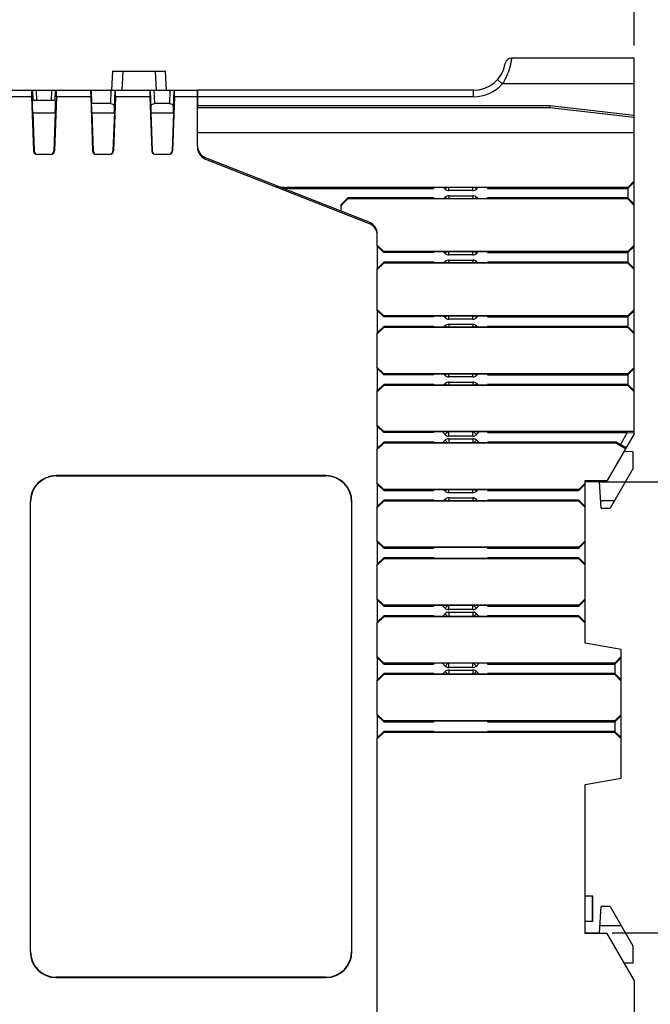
# Model space of a CAD drawing. Header units: millimetres. Extents: x 0 to 421, y 0 to 299.
# Tile 12 of 14: x 242 to 291, y 116 to 193. Entities that reach past the tile are written whole.
import ezdxf

# ---------------------------------------------------------------- set-up
doc = ezdxf.new("R2010")
doc.units = ezdxf.units.MM
doc.header["$LTSCALE"] = 65.395
doc.header["$PDMODE"] = 3
doc.header["$PDSIZE"] = 0.01
doc.layers.get('0').update_dxf_attribs({"linetype": 'CONTINUOUS'})
doc.layers.get('Defpoints').update_dxf_attribs({"linetype": 'CONTINUOUS'})
for name, color, linetype in [('CARD_BASE-SHAPE', 7, 'CONTINUOUS'), ('CARD_BODY-SHAPE', 7, 'CONTINUOUS'), ('IO_EXPANSION_MODULE-DIM', 7, 'CONTINUOUS')]:
    doc.layers.add(name, color=color, linetype=linetype)
doc.styles.get("Standard").update_dxf_attribs({"font": 'gothic.ttf'})
doc.dimstyles.new('DIMSTYLE_2', dxfattribs={"dimtxt": 3.5, "dimasz": 3.5, "dimexe": 1.5, "dimexo": 1, "dimgap": 0.875, "dimtad": 1, "dimdec": 5, "dimdsep": 46, "dimtxsty": 'STANDARD', "dimblk": '_FILLED', "dimblk1": '_FILLED', "dimblk2": '_FILLED', "dimcen": 0.09, "dimadec": 5, "dimazin": 2, "dimtp": 0.3, "dimtm": 0.3, "dimtfac": 1, "dimtdec": 5, "dimtofl": 0, "dimtmove": 0, "dimatfit": 3, "dimldrblk": '_FILLED', "dimfxl": 1, "dimtolj": 1, "dimarcsym": 0})
doc.dimstyles.new('DIMSTYLE_3', dxfattribs={"dimtxt": 3.5, "dimasz": 3.5, "dimexe": 1.5, "dimexo": 1, "dimgap": 0.875, "dimtad": 1, "dimdec": 1, "dimdsep": 46, "dimtxsty": 'STANDARD', "dimblk": '_FILLED', "dimblk1": '_FILLED', "dimblk2": '_FILLED', "dimcen": 0.09, "dimadec": 5, "dimazin": 2, "dimtp": 0.3, "dimtm": 0.3, "dimtfac": 1, "dimtdec": 1, "dimtofl": 0, "dimtmove": 0, "dimatfit": 3, "dimldrblk": '_FILLED', "dimfxl": 1, "dimtolj": 1, "dimarcsym": 0})

# ---------------------------------------------------------------- blocks, each defined once
blk = doc.blocks.new('_FILLED')
at = {"color": 0, "linetype": 'ByBlock'}
blk.add_solid([(0, 0), (-1, 0.214), (-1, -0.214)], dxfattribs=at)
blk = doc.blocks.new('*D107')
at = {"layer": 'Defpoints', "color": 0, "linetype": 'Continuous'}
for p in [(209.294, 204.904), (289.786, 189.904), (209.294, 164.504)]:
    blk.add_point(p, dxfattribs=at)
at = {"layer": 'IO_EXPANSION_MODULE-DIM', "color": 0, "linetype": 'Continuous', "lineweight": -2}
for p, q in [((209.294, 165.504), (209.294, 206.404)), ((289.786, 190.904), (289.786, 206.404)), ((286.286, 204.904), (212.794, 204.904))]:
    blk.add_line(p, q, dxfattribs=at)
at = {"layer": 'IO_EXPANSION_MODULE-DIM', "color": 0, "linetype": 'Continuous', "lineweight": -2, "xscale": 3.5, "yscale": 3.5, "zscale": 3.5, "rotation": 180}
blk.add_blockref('_FILLED', (209.294, 204.904), dxfattribs=at)
at = {"layer": 'IO_EXPANSION_MODULE-DIM', "color": 0, "linetype": 'Continuous', "lineweight": -2, "xscale": 3.5, "yscale": 3.5, "zscale": 3.5}
blk.add_blockref('_FILLED', (289.786, 204.904), dxfattribs=at)
at = {"layer": 'IO_EXPANSION_MODULE-DIM', "color": 0, "linetype": 'Continuous', "insert": (249.482, 211.779), "char_height": 4.5, "attachment_point": 2, "line_spacing_factor": 0.9}
blk.add_mtext('\\A1;80.5', dxfattribs=at)
blk = doc.blocks.new('*D132')
at = {"layer": 'Defpoints', "color": 0, "linetype": 'Continuous'}
for p in [(285.986, 156.954), (287.079, 121.854), (323.076, 121.854)]:
    blk.add_point(p, dxfattribs=at)
at = {"layer": 'IO_EXPANSION_MODULE-DIM', "color": 0, "linetype": 'Continuous', "lineweight": -2}
for p, q in [((286.986, 156.954), (324.576, 156.954)), ((323.076, 153.454), (323.076, 125.354)), ((288.079, 121.854), (324.576, 121.854)), ((323.076, 121.854), (323.076, 71.903))]:
    blk.add_line(p, q, dxfattribs=at)
at = {"layer": 'IO_EXPANSION_MODULE-DIM', "color": 0, "linetype": 'Continuous', "lineweight": -2, "xscale": 3.5, "yscale": 3.5, "zscale": 3.5}
for p, rotation in [((323.076, 156.954), 90), ((323.076, 121.854), 270)]:
    blk.add_blockref('_FILLED', p, dxfattribs=dict(at, rotation=rotation))
at = {"layer": 'IO_EXPANSION_MODULE-DIM', "color": 0, "linetype": 'Continuous', "insert": (316.201, 95.129), "char_height": 4.5, "attachment_point": 2, "rotation": 90, "line_spacing_factor": 0.9}
blk.add_mtext('\\A1;35{\\fGulim|b0|i0|c129|p50;mm DIN RAIL}', dxfattribs=at)

msp = doc.modelspace()

# ---------------------------------------------------------------- linework, layer by layer
at = {"layer": 'CARD_BASE-SHAPE', "color": 7, "linetype": 'Continuous'}
for p, q in [((289.785509, 189.904476), (280.243549, 189.904476)), ((289.785509, 160.691783), (289.785509, 189.904476)), ((279.521577, 187.904476), (279.148899, 188.23781)), ((289.785509, 187.904476), (279.521577, 187.904476)), ((255.785509, 183.08602), (255.785509, 187.404476)), ((277.285509, 187.404476), (255.785509, 187.404476)), ((277.285509, 186.904476), (255.785509, 186.904476)), ((277.285509, 186.904476), (277.285509, 187.404476)), ((283.220161, 186.204476), (255.785509, 186.204476)), ((283.220161, 186.204476), (283.211617, 186.054476)), ((289.785509, 185.454151), (283.220161, 186.204476)), ((283.211617, 186.054476), (255.785509, 186.054476)), ((289.785509, 185.303174), (283.211617, 186.054476)), ((289.785509, 184.104476), (255.785509, 184.104476)), ((261.831867, 180.029121), (256.419856, 182.155268)), ((289.285509, 179.854476), (289.785509, 180.354781)), ((289.285509, 179.777651), (289.785509, 180.260495)), ((269.151161, 177.153684), (262.027423, 179.952296)), ((289.285509, 179.854476), (262.753753, 179.854476)), ((262.949309, 179.777651), (262.753753, 179.854476)), ((262.949309, 179.777651), (274.195981, 179.777651)), ((274.209944, 179.833524), (274.195981, 179.777651)), ((278.361074, 179.833524), (274.209944, 179.833524)), ((275.068351, 179.721634), (274.956461, 179.833524)), ((275.068351, 179.721634), (275.180242, 179.833524)), ((275.351194, 179.604476), (275.351194, 179.833524)), ((277.219823, 179.604476), (275.351194, 179.604476)), ((277.219823, 179.604476), (277.219823, 179.833524)), ((277.502666, 179.721634), (277.390776, 179.833524)), ((277.502666, 179.721634), (277.614556, 179.833524)), ((278.361074, 179.833524), (278.375037, 179.777651)), ((278.375037, 179.777651), (289.285509, 179.777651)), ((289.285509, 179.854476), (289.285509, 178.954476)), ((266.985509, 178.530997), (267.485509, 179.031302)), ((267.485509, 178.954476), (266.985509, 178.454171)), ((266.985509, 178.004476), (266.985509, 178.530997)), ((267.485509, 179.031302), (267.485509, 178.954476)), ((274.195981, 179.031302), (267.485509, 179.031302)), ((289.285509, 178.954476), (267.485509, 178.954476)), ((274.209944, 178.975429), (274.195981, 179.031302)), ((278.361074, 178.975429), (274.209944, 178.975429)), ((275.068351, 179.087319), (274.956461, 178.975429)), ((275.068351, 179.087319), (275.180242, 178.975429)), ((275.351194, 179.204476), (275.351194, 178.975429)), ((275.351194, 179.204476), (277.219823, 179.204476)), ((277.219823, 179.204476), (277.219823, 178.975429)), ((277.502666, 179.087319), (277.390776, 178.975429)), ((277.502666, 179.087319), (277.614556, 178.975429)), ((278.361074, 178.975429), (278.375037, 179.031302)), ((289.285509, 179.031302), (278.375037, 179.031302)), ((289.285509, 179.031302), (289.785509, 178.548458)), ((289.785509, 178.454171), (289.285509, 178.954476)), ((269.785509, 175.284939), (269.785509, 176.222933)), ((269.785509, 175.354781), (270.285509, 174.854476)), ((269.785509, 175.277955), (270.285509, 174.777651)), ((270.285509, 174.777651), (270.285509, 174.854476)), ((289.285509, 174.854476), (270.285509, 174.854476)), ((274.195981, 174.777651), (270.285509, 174.777651)), ((274.209944, 174.833524), (274.195981, 174.777651)), ((278.361074, 174.833524), (274.209944, 174.833524)), ((275.068351, 174.721634), (274.956461, 174.833524)), ((275.068351, 174.721634), (275.180242, 174.833524)), ((275.351194, 174.604476), (275.351194, 174.833524)), ((277.219823, 174.604476), (277.219823, 174.833524)), ((277.502666, 174.721634), (277.390776, 174.833524)), ((277.502666, 174.721634), (277.614556, 174.833524)), ((278.361074, 174.833524), (278.375037, 174.777651)), ((278.375037, 174.777651), (289.285509, 174.777651)), ((289.285509, 174.854476), (289.785509, 175.354781)), ((289.285509, 174.777651), (289.785509, 175.260495)), ((289.285509, 174.854476), (289.285509, 173.954476)), ((269.785509, 173.530997), (270.285509, 174.031302)), ((270.285509, 173.954476), (269.785509, 173.454171)), ((270.285509, 173.954476), (270.285509, 174.031302)), ((274.195981, 174.031302), (270.285509, 174.031302)), ((289.285509, 173.954476), (270.285509, 173.954476)), ((274.209944, 173.975429), (274.195981, 174.031302)), ((278.361074, 173.975429), (274.209944, 173.975429)), ((275.068351, 174.087319), (274.956461, 173.975429)), ((275.068351, 174.087319), (275.180242, 173.975429)), ((277.219823, 174.604476), (275.351194, 174.604476)), ((275.351194, 174.204476), (275.351194, 173.975429)), ((275.351194, 174.204476), (277.219823, 174.204476)), ((277.219823, 174.204476), (277.219823, 173.975429)), ((277.502666, 174.087319), (277.390776, 173.975429)), ((277.502666, 174.087319), (277.614556, 173.975429)), ((278.361074, 173.975429), (278.375037, 174.031302)), ((289.285509, 174.031302), (278.375037, 174.031302)), ((289.285509, 174.031302), (289.785509, 173.548458)), ((289.785509, 173.454171), (289.285509, 173.954476)), ((269.785509, 170.284939), (269.785509, 173.524013)), ((269.785509, 170.354781), (270.285509, 169.854476)), ((269.785509, 170.277955), (270.285509, 169.777651)), ((289.285509, 169.854476), (289.785509, 170.354781)), ((289.285509, 169.777651), (289.785509, 170.260495)), ((270.285509, 169.777651), (270.285509, 169.854476)), ((289.285509, 169.854476), (270.285509, 169.854476)), ((274.195981, 169.777651), (270.285509, 169.777651)), ((274.209944, 169.833524), (274.195981, 169.777651)), ((278.361074, 169.833524), (274.209944, 169.833524)), ((275.068351, 169.721634), (274.956461, 169.833524)), ((275.068351, 169.721634), (275.180242, 169.833524)), ((275.351194, 169.604476), (275.351194, 169.833524)), ((277.219823, 169.604476), (275.351194, 169.604476)), ((277.219823, 169.604476), (277.219823, 169.833524)), ((277.502666, 169.721634), (277.390776, 169.833524)), ((277.502666, 169.721634), (277.614556, 169.833524)), ((278.361074, 169.833524), (278.375037, 169.777651)), ((278.375037, 169.777651), (289.285509, 169.777651)), ((289.285509, 169.854476), (289.285509, 168.954476)), ((269.785509, 168.530997), (270.285509, 169.031302)), ((270.285509, 168.954476), (269.785509, 168.454171)), ((269.785509, 165.784939), (269.785509, 168.524013)), ((270.285509, 168.954476), (270.285509, 169.031302)), ((274.195981, 169.031302), (270.285509, 169.031302)), ((289.285509, 168.954476), (270.285509, 168.954476)), ((274.209944, 168.975429), (274.195981, 169.031302)), ((278.361074, 168.975429), (274.209944, 168.975429)), ((275.068351, 169.087319), (274.956461, 168.975429)), ((275.068351, 169.087319), (275.180242, 168.975429)), ((275.351194, 169.204476), (275.351194, 168.975429)), ((275.351194, 169.204476), (277.219823, 169.204476)), ((277.219823, 169.204476), (277.219823, 168.975429)), ((277.502666, 169.087319), (277.390776, 168.975429)), ((277.502666, 169.087319), (277.614556, 168.975429)), ((278.361074, 168.975429), (278.375037, 169.031302)), ((289.285509, 169.031302), (278.375037, 169.031302)), ((289.285509, 169.031302), (289.785509, 168.548458)), ((289.785509, 168.454171), (289.285509, 168.954476)), ((269.785509, 165.854781), (270.285509, 165.354476)), ((269.785509, 165.777955), (270.285509, 165.277651)), ((289.285509, 165.354476), (289.785509, 165.854781)), ((289.285509, 165.277651), (289.785509, 165.760495)), ((270.285509, 165.277651), (270.285509, 165.354476)), ((289.285509, 165.354476), (270.285509, 165.354476)), ((274.195981, 165.277651), (270.285509, 165.277651)), ((274.209944, 165.333524), (274.195981, 165.277651)), ((278.361074, 165.333524), (274.209944, 165.333524)), ((275.068351, 165.221634), (274.956461, 165.333524)), ((275.068351, 165.221634), (275.180242, 165.333524)), ((275.351194, 165.104476), (275.351194, 165.333524)), ((277.219823, 165.104476), (275.351194, 165.104476)), ((275.351194, 164.704476), (275.351194, 164.475429)), ((275.351194, 164.704476), (277.219823, 164.704476)), ((277.219823, 165.104476), (277.219823, 165.333524)), ((277.219823, 164.704476), (277.219823, 164.475429)), ((277.502666, 165.221634), (277.390776, 165.333524)), ((277.502666, 165.221634), (277.614556, 165.333524)), ((278.361074, 165.333524), (278.375037, 165.277651)), ((278.375037, 165.277651), (289.285509, 165.277651)), ((289.285509, 165.354476), (289.285509, 164.454476)), ((269.785509, 164.030997), (270.285509, 164.531302)), ((270.285509, 164.454476), (269.785509, 163.954171)), ((269.785509, 161.284939), (269.785509, 164.024013)), ((270.285509, 164.454476), (270.285509, 164.531302)), ((274.195981, 164.531302), (270.285509, 164.531302)), ((289.285509, 164.454476), (270.285509, 164.454476)), ((274.209944, 164.475429), (274.195981, 164.531302)), ((278.361074, 164.475429), (274.209944, 164.475429)), ((275.068351, 164.587319), (274.956461, 164.475429)), ((275.068351, 164.587319), (275.180242, 164.475429)), ((277.502666, 164.587319), (277.390776, 164.475429)), ((277.502666, 164.587319), (277.614556, 164.475429)), ((278.361074, 164.475429), (278.375037, 164.531302)), ((289.285509, 164.531302), (278.375037, 164.531302)), ((289.285509, 164.531302), (289.785509, 164.048458)), ((289.785509, 163.954171), (289.285509, 164.454476)), ((269.785509, 161.354781), (270.285509, 160.854476)), ((269.785509, 161.277955), (270.285509, 160.777651)), ((270.285509, 160.777651), (270.285509, 160.854476)), ((289.785509, 160.854476), (270.285509, 160.854476)), ((274.195981, 160.777651), (270.285509, 160.777651)), ((274.209944, 160.833524), (274.195981, 160.777651)), ((278.361074, 160.833524), (274.209944, 160.833524)), ((275.068351, 160.621634), (274.856461, 160.833524)), ((275.068351, 160.187319), (274.856461, 159.975429)), ((275.068351, 160.621634), (275.280242, 160.833524)), ((275.068351, 160.187319), (275.280242, 159.975429)), ((275.351194, 160.504476), (275.351194, 160.833524)), ((277.219823, 160.504476), (275.351194, 160.504476)), ((275.351194, 160.304476), (277.219823, 160.304476)), ((275.351194, 160.304476), (275.351194, 159.975429)), ((277.219823, 160.504476), (277.219823, 160.833524)), ((277.219823, 160.304476), (277.219823, 159.975429)), ((277.502666, 160.621634), (277.290776, 160.833524)), ((277.502666, 160.187319), (277.290776, 159.975429)), ((277.502666, 160.621634), (277.714556, 160.833524)), ((277.502666, 160.187319), (277.714556, 159.975429)), ((278.361074, 160.833524), (278.375037, 160.777651)), ((278.375037, 160.777651), (289.257734, 160.777651)), ((289.785509, 160.691783), (287.685509, 157.054476)), ((289.257734, 160.777651), (288.721052, 159.84809)), ((289.257734, 160.777651), (289.785509, 160.761406)), ((269.785509, 159.530997), (270.285509, 160.031302)), ((270.285509, 159.954476), (269.785509, 159.454171)), ((269.785509, 156.784939), (269.785509, 159.524013)), ((270.285509, 159.954476), (270.285509, 160.031302)), ((274.195981, 160.031302), (270.285509, 160.031302)), ((288.359622, 159.954476), (270.285509, 159.954476)), ((274.209944, 159.975429), (274.195981, 160.031302)), ((278.361074, 159.975429), (274.209944, 159.975429)), ((278.361074, 159.975429), (278.375037, 160.031302)), ((288.403977, 160.031302), (278.375037, 160.031302)), ((288.403977, 160.031302), (288.359622, 159.954476)), ((289.109621, 159.521112), (288.359622, 159.954476)), ((288.403977, 160.031302), (288.721052, 159.84809)), ((288.721052, 159.84809), (289.164057, 159.615398)), ((289.685509, 159.29077), (288.980187, 159.296925)), ((289.685509, 159.29077), (289.685509, 157.959195)), ((289.685509, 157.959195), (287.921866, 154.904476)), ((285.985509, 157.054476), (287.685509, 157.054476)), ((285.985509, 144.398192), (285.985509, 157.054476)), ((269.785509, 156.854781), (270.285509, 156.354476)), ((269.785509, 156.777955), (270.285509, 156.277651)), ((285.485509, 156.354476), (270.285509, 156.354476)), ((270.285509, 156.277651), (270.285509, 156.354476)), ((270.285509, 156.277651), (274.195981, 156.277651)), ((274.209944, 156.333524), (274.195981, 156.277651)), ((278.361074, 156.333524), (274.209944, 156.333524)), ((275.068351, 156.221634), (274.956461, 156.333524)), ((275.068351, 156.221634), (275.180242, 156.333524)), ((275.351194, 156.104476), (275.351194, 156.333524)), ((277.219823, 156.104476), (277.219823, 156.333524)), ((277.502666, 156.221634), (277.390776, 156.333524)), ((277.502666, 156.221634), (277.614556, 156.333524)), ((278.361074, 156.333524), (278.375037, 156.277651)), ((278.375037, 156.277651), (285.485509, 156.277651)), ((285.485509, 156.354476), (285.985509, 156.854781)), ((285.985509, 156.777955), (285.485509, 156.277651)), ((285.485509, 156.354476), (285.485509, 156.277651)), ((287.078516, 156.954476), (285.985509, 156.954476)), ((287.221866, 154.904476), (287.078516, 156.954476)), ((269.785509, 155.030997), (270.285509, 155.531302)), ((274.195981, 155.531302), (270.285509, 155.531302)), ((270.285509, 155.454476), (270.285509, 155.531302)), ((274.209944, 155.475429), (274.195981, 155.531302)), ((275.068351, 155.587319), (274.956461, 155.475429)), ((275.068351, 155.587319), (275.180242, 155.475429)), ((277.219823, 156.104476), (275.351194, 156.104476)), ((275.351194, 155.704476), (277.219823, 155.704476)), ((275.351194, 155.704476), (275.351194, 155.475429)), ((277.219823, 155.704476), (277.219823, 155.475429)), ((277.502666, 155.587319), (277.390776, 155.475429)), ((277.502666, 155.587319), (277.614556, 155.475429)), ((278.361074, 155.475429), (278.375037, 155.531302)), ((285.485509, 155.531302), (278.375037, 155.531302)), ((285.485509, 155.531302), (285.485509, 155.454476)), ((285.985509, 155.030997), (285.485509, 155.531302)), ((287.17991, 155.504476), (288.268276, 155.504476)), ((270.285509, 155.454476), (269.785509, 154.954171)), ((269.785509, 152.284939), (269.785509, 155.024013)), ((285.485509, 155.454476), (270.285509, 155.454476)), ((278.361074, 155.475429), (274.209944, 155.475429)), ((285.985509, 154.954171), (285.485509, 155.454476)), ((287.221866, 154.904476), (287.921866, 154.904476)), ((269.785509, 152.354781), (270.285509, 151.854476)), ((269.785509, 152.277955), (270.285509, 151.777651)), ((285.485509, 151.854476), (270.285509, 151.854476)), ((270.285509, 151.777651), (270.285509, 151.854476)), ((270.285509, 151.777651), (274.195981, 151.777651)), ((274.209944, 151.833524), (274.195981, 151.777651)), ((278.361074, 151.833524), (274.209944, 151.833524)), ((278.361074, 151.833524), (278.375037, 151.777651)), ((278.375037, 151.777651), (285.485509, 151.777651)), ((285.485509, 151.854476), (285.985509, 152.354781)), ((285.985509, 152.277955), (285.485509, 151.777651)), ((285.485509, 151.854476), (285.485509, 151.777651)), ((269.785509, 150.530997), (270.285509, 151.031302)), ((270.285509, 150.954476), (269.785509, 150.454171)), ((274.195981, 151.031302), (270.285509, 151.031302)), ((270.285509, 150.954476), (270.285509, 151.031302)), ((285.485509, 150.954476), (270.285509, 150.954476)), ((274.209944, 150.975429), (274.195981, 151.031302)), ((278.361074, 150.975429), (274.209944, 150.975429)), ((278.361074, 150.975429), (278.375037, 151.031302)), ((285.485509, 151.031302), (278.375037, 151.031302)), ((285.985509, 150.530997), (285.485509, 151.031302)), ((285.485509, 151.031302), (285.485509, 150.954476)), ((285.985509, 150.454171), (285.485509, 150.954476)), ((269.785509, 147.784939), (269.785509, 150.524013)), ((269.785509, 147.854781), (270.285509, 147.354476)), ((285.485509, 147.354476), (285.985509, 147.854781)), ((269.785509, 147.777955), (270.285509, 147.277651)), ((285.485509, 147.354476), (270.285509, 147.354476)), ((270.285509, 147.277651), (270.285509, 147.354476)), ((270.285509, 147.277651), (274.195981, 147.277651)), ((274.209944, 147.333524), (274.195981, 147.277651)), ((278.361074, 147.333524), (274.209944, 147.333524)), ((275.068351, 147.121634), (274.856461, 147.333524)), ((275.068351, 147.121634), (275.280242, 147.333524)), ((275.351194, 147.004476), (275.351194, 147.333524)), ((277.219823, 147.004476), (277.219823, 147.333524)), ((277.502666, 147.121634), (277.290776, 147.333524)), ((277.502666, 147.121634), (277.714556, 147.333524)), ((278.361074, 147.333524), (278.375037, 147.277651)), ((278.375037, 147.277651), (285.485509, 147.277651)), ((285.985509, 147.777955), (285.485509, 147.277651)), ((285.485509, 147.354476), (285.485509, 147.277651)), ((269.785509, 146.030997), (270.285509, 146.531302)), ((270.285509, 146.454476), (269.785509, 145.954171)), ((274.195981, 146.531302), (270.285509, 146.531302)), ((270.285509, 146.454476), (270.285509, 146.531302)), ((285.485509, 146.454476), (270.285509, 146.454476)), ((274.209944, 146.475429), (274.195981, 146.531302)), ((278.361074, 146.475429), (274.209944, 146.475429)), ((275.068351, 146.687319), (274.856461, 146.475429)), ((275.068351, 146.687319), (275.280242, 146.475429)), ((277.219823, 147.004476), (275.351194, 147.004476)), ((275.351194, 146.804476), (277.219823, 146.804476)), ((275.351194, 146.804476), (275.351194, 146.475429)), ((277.219823, 146.804476), (277.219823, 146.475429)), ((277.502666, 146.687319), (277.290776, 146.475429)), ((277.502666, 146.687319), (277.714556, 146.475429)), ((278.361074, 146.475429), (278.375037, 146.531302)), ((285.485509, 146.531302), (278.375037, 146.531302)), ((285.985509, 146.030997), (285.485509, 146.531302)), ((285.485509, 146.531302), (285.485509, 146.454476)), ((285.985509, 145.954171), (285.485509, 146.454476)), ((269.785509, 143.284939), (269.785509, 146.024013)), ((288.785509, 143.904476), (285.985509, 144.398192)), ((269.785509, 143.354781), (270.285509, 142.854476)), ((269.785509, 143.277955), (270.285509, 142.777651)), ((288.285509, 142.854476), (288.785509, 143.354781)), ((288.285509, 142.777651), (288.785509, 143.260495)), ((288.785509, 133.904476), (288.785509, 143.904476)), ((288.285509, 142.854476), (270.285509, 142.854476)), ((270.285509, 142.777651), (270.285509, 142.854476)), ((270.285509, 142.777651), (274.195981, 142.777651)), ((274.209944, 142.833524), (274.195981, 142.777651)), ((278.361074, 142.833524), (274.209944, 142.833524)), ((275.068351, 142.621634), (274.856461, 142.833524)), ((275.068351, 142.621634), (275.280242, 142.833524)), ((275.351194, 142.504476), (275.351194, 142.833524)), ((277.219823, 142.504476), (275.351194, 142.504476)), ((277.219823, 142.504476), (277.219823, 142.833524)), ((277.502666, 142.621634), (277.290776, 142.833524)), ((277.502666, 142.621634), (277.714556, 142.833524)), ((278.361074, 142.833524), (278.375037, 142.777651)), ((278.375037, 142.777651), (288.285509, 142.777651)), ((288.285509, 142.854476), (288.285509, 141.954476)), ((269.785509, 141.530997), (270.285509, 142.031302)), ((270.285509, 141.954476), (269.785509, 141.454171)), ((274.195981, 142.031302), (270.285509, 142.031302)), ((270.285509, 141.954476), (270.285509, 142.031302)), ((288.285509, 141.954476), (270.285509, 141.954476)), ((274.209944, 141.975429), (274.195981, 142.031302)), ((278.361074, 141.975429), (274.209944, 141.975429)), ((275.068351, 142.187319), (274.856461, 141.975429)), ((275.068351, 142.187319), (275.280242, 141.975429)), ((275.351194, 142.304476), (277.219823, 142.304476)), ((275.351194, 142.304476), (275.351194, 141.975429)), ((277.219823, 142.304476), (277.219823, 141.975429)), ((277.502666, 142.187319), (277.290776, 141.975429)), ((277.502666, 142.187319), (277.714556, 141.975429)), ((278.361074, 141.975429), (278.375037, 142.031302)), ((288.285509, 142.031302), (278.375037, 142.031302)), ((288.285509, 142.031302), (288.785509, 141.548458)), ((288.785509, 141.454171), (288.285509, 141.954476)), ((269.785509, 138.784939), (269.785509, 141.524013)), ((269.785509, 138.854781), (270.285509, 138.354476)), ((269.785509, 138.777955), (270.285509, 138.277651)), ((288.285509, 138.354476), (288.785509, 138.854781)), ((288.285509, 138.277651), (288.785509, 138.760495)), ((288.285509, 138.354476), (270.285509, 138.354476)), ((270.285509, 138.277651), (270.285509, 138.354476)), ((270.285509, 138.277651), (274.195981, 138.277651)), ((274.209944, 138.333524), (274.195981, 138.277651)), ((278.361074, 138.333524), (274.209944, 138.333524)), ((278.361074, 138.333524), (278.375037, 138.277651)), ((278.375037, 138.277651), (288.285509, 138.277651)), ((288.285509, 138.354476), (288.285509, 137.454476)), ((269.785509, 137.030997), (270.285509, 137.531302)), ((270.285509, 137.454476), (269.785509, 136.954171)), ((274.195981, 137.531302), (270.285509, 137.531302)), ((270.285509, 137.454476), (270.285509, 137.531302)), ((288.285509, 137.454476), (270.285509, 137.454476)), ((274.209944, 137.475429), (274.195981, 137.531302)), ((278.361074, 137.475429), (274.209944, 137.475429)), ((278.361074, 137.475429), (278.375037, 137.531302)), ((288.285509, 137.531302), (278.375037, 137.531302)), ((288.285509, 137.531302), (288.785509, 137.048458)), ((288.785509, 136.954171), (288.285509, 137.454476)), ((269.785509, 106.284939), (269.785509, 137.024013)), ((285.985509, 133.410761), (288.785509, 133.904476)), ((285.985509, 121.816126), (285.985509, 133.410761)), ((285.985509, 124.754476), (286.567978, 124.754476)), ((286.557573, 122.754476), (286.557573, 124.754476)), ((286.568207, 122.754476), (286.568207, 124.754476)), ((287.078516, 121.854476), (287.221866, 123.904476)), ((287.921866, 123.904476), (287.221866, 123.904476)), ((287.921866, 123.904476), (289.685509, 120.849757)), ((286.568207, 122.754476), (285.985509, 122.754476)), ((285.985509, 121.854476), (287.078516, 121.854476)), ((287.685509, 121.816126), (285.985509, 121.816126)), ((288.787891, 122.404476), (287.116976, 122.404476)), ((289.785509, 118.17882), (287.685509, 121.816126)), ((289.685509, 120.849757), (289.685509, 119.500729)), ((289.685509, 119.500729), (289.025629, 119.49497)), ((289.785509, 118.17882), (289.785509, 91.404476))]:
    msp.add_line(p, q, dxfattribs=at)
for centre, radius, start, end in [((277.285509, 189.904476), 2.5, 270, 350.40593177), ((280.243549, 189.404476), 0.5, 90, 170.40593177), ((277.285509, 189.904476), 3, 270, 318.1896851), ((256.785509, 183.08602), 1, 180, 248.55226367), ((275.351194, 180.004476), 0.4, 225, 270), ((277.219823, 180.004476), 0.4, 270, 315), ((275.351194, 178.804476), 0.4, 90, 135), ((277.219823, 178.804476), 0.4, 45, 90), ((268.785509, 176.222933), 1, 0, 68.55226367), ((275.351194, 175.004476), 0.4, 225, 270), ((277.219823, 175.004476), 0.4, 270, 315), ((275.351194, 173.804476), 0.4, 90, 135), ((277.219823, 173.804476), 0.4, 45, 90), ((275.351194, 170.004476), 0.4, 225, 270), ((277.219823, 170.004476), 0.4, 270, 315), ((275.351194, 168.804476), 0.4, 90, 135), ((277.219823, 168.804476), 0.4, 45, 90), ((275.351194, 165.504476), 0.4, 225, 270), ((275.351194, 164.304476), 0.4, 90, 135), ((277.219823, 165.504476), 0.4, 270, 315), ((277.219823, 164.304476), 0.4, 45, 90), ((275.351194, 160.904476), 0.4, 225, 270), ((275.351194, 159.904476), 0.4, 90, 135), ((277.219823, 160.904476), 0.4, 270, 315), ((277.219823, 159.904476), 0.4, 45, 90), ((275.351194, 156.504476), 0.4, 225, 270), ((275.351194, 155.304476), 0.4, 90, 135), ((277.219823, 156.504476), 0.4, 270, 315), ((277.219823, 155.304476), 0.4, 45, 90), ((275.351194, 147.404476), 0.4, 225, 270), ((277.219823, 147.404476), 0.4, 270, 315), ((275.351194, 146.404476), 0.4, 90, 135), ((277.219823, 146.404476), 0.4, 45, 90), ((275.351194, 142.904476), 0.4, 225, 270), ((277.219823, 142.904476), 0.4, 270, 315), ((275.351194, 141.904476), 0.4, 90, 135), ((277.219823, 141.904476), 0.4, 45, 90)]:
    msp.add_arc(centre, radius, start, end, dxfattribs=at)
for centre in [(262.745998, 182.356), (262.941554, 182.279174)]:
    msp.add_ellipse(centre, major_axis=(2.337466, -0.91829), ratio=0.995470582, start_param=-1.570796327, end_param=-1.194915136, dxfattribs=at)
msp.add_open_spline([(280.243549, 189.904476), (280.243179, 189.903672), (280.243382, 189.899986), (280.241771, 189.892293), (280.240413, 189.879123), (280.236484, 189.851445), (280.230024, 189.804086), (280.219065, 189.732614), (280.203822, 189.64216), (280.183372, 189.533893), (280.156776, 189.409229), (280.109765, 189.2146), (280.030766, 188.944543), (279.902703, 188.602006), (279.734827, 188.247771), (279.597218, 188.017258), (279.521577, 187.904476)], degree=3, knots=[0, 0, 0, 0, 0.001238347, 0.00494034, 0.0110913, 0.019676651, 0.044084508, 0.077914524, 0.120823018, 0.172377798, 0.232015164, 0.299096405, 0.452407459, 0.625261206, 0.810055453, 1, 1, 1, 1], dxfattribs=at)
at = {"layer": 'CARD_BODY-SHAPE', "color": 7, "linetype": 'Continuous'}
for p, q in [((249.16412, 188.904476), (249.085509, 187.404476)), ((249.16412, 188.904476), (253.306897, 188.904476)), ((249.963024, 188.904476), (249.884412, 187.404476)), ((252.586605, 187.404476), (252.507993, 188.904476)), ((253.385509, 187.404476), (253.306897, 188.904476)), ((227.735509, 187.404476), (255.785509, 187.404476)), ((242.874205, 186.904476), (240.196812, 186.904476)), ((242.874205, 186.904476), (243.021238, 182.694013)), ((242.928742, 187.404476), (242.956657, 186.605083)), ((243.228742, 187.404476), (243.256316, 186.614866)), ((244.414702, 186.614866), (244.442276, 187.404476)), ((244.796812, 186.904476), (244.64978, 182.694013)), ((244.71436, 186.605083), (244.742276, 187.404476)), ((247.474205, 186.904476), (244.796812, 186.904476)), ((247.474205, 186.904476), (247.621238, 182.694013)), ((247.510905, 187.404476), (247.546862, 186.3748)), ((249.034272, 186.3748), (249.070229, 187.404476)), ((249.396812, 186.904476), (249.24978, 182.694013)), ((249.319694, 185.957332), (249.370229, 187.404476)), ((252.074205, 186.904476), (249.396812, 186.904476)), ((252.074205, 186.904476), (252.221238, 182.694013)), ((252.100788, 187.404476), (252.151324, 185.957332)), ((252.400788, 187.404476), (252.436745, 186.3748)), ((253.634272, 186.3748), (253.670229, 187.404476)), ((253.996812, 186.904476), (253.84978, 182.694013)), ((253.919694, 185.957332), (253.970229, 187.404476)), ((255.785509, 186.904476), (253.996812, 186.904476)), ((255.785509, 187.404476), (255.785509, 186.204476)), ((244.674668, 186.604476), (242.99635, 186.604476)), ((249.034272, 186.3748), (247.546862, 186.3748)), ((253.634272, 186.3748), (252.436745, 186.3748)), ((242.95811, 185.704511), (243.063168, 182.694013)), ((244.709848, 185.614866), (242.96117, 185.614866)), ((244.712908, 185.704511), (244.607849, 182.694013)), ((247.55811, 185.704511), (247.663168, 182.694013)), ((249.309848, 185.614866), (247.56117, 185.614866)), ((249.312908, 185.704511), (249.207849, 182.694013)), ((252.15811, 185.704511), (252.263168, 182.694013)), ((253.909848, 185.614866), (252.16117, 185.614866)), ((253.909848, 185.614866), (253.807849, 182.694013)), ((253.910625, 185.637384), (253.909848, 185.614866)), ((253.911378, 185.659698), (253.910625, 185.637384)), ((253.912838, 185.704511), (253.911378, 185.659698)), ((243.063168, 182.694013), (243.021238, 182.694013)), ((244.349779, 182.404476), (243.321238, 182.404476)), ((244.64978, 182.694013), (244.607849, 182.694013)), ((247.663168, 182.694013), (247.621238, 182.694013)), ((248.949779, 182.404476), (247.921238, 182.404476)), ((249.24978, 182.694013), (249.207849, 182.694013)), ((252.263168, 182.694013), (252.221238, 182.694013)), ((253.549779, 182.404476), (252.521238, 182.404476)), ((253.84978, 182.694013), (253.807849, 182.694013)), ((256.419856, 182.047828), (269.151161, 177.046244)), ((269.485509, 176.829636), (269.485509, 176.933589)), ((269.785509, 175.277955), (269.785509, 173.530997)), ((269.785509, 170.277955), (269.785509, 168.530997)), ((269.785509, 165.777955), (269.785509, 164.030997)), ((269.785509, 161.277955), (269.785509, 159.530997)), ((244.785509, 157.404476), (244.785509, 157.430723)), ((265.785509, 157.430723), (244.785509, 157.430723)), ((244.785509, 157.404476), (265.785509, 157.404476)), ((265.785509, 157.404476), (265.785509, 157.430723)), ((269.785509, 156.777955), (269.785509, 155.030997)), ((242.759262, 155.404476), (242.759262, 120.404476)), ((242.785509, 155.404476), (242.759262, 155.404476)), ((242.785509, 120.404476), (242.785509, 155.404476)), ((267.785509, 155.404476), (267.811755, 155.404476)), ((267.785509, 155.404476), (267.785509, 120.404476)), ((267.811755, 120.404476), (267.811755, 155.404476)), ((269.785509, 152.277955), (269.785509, 150.530997)), ((269.785509, 147.777955), (269.785509, 146.030997)), ((269.785509, 143.277955), (269.785509, 141.530997)), ((269.785509, 138.777955), (269.785509, 137.030997)), ((242.785509, 120.404476), (242.759262, 120.404476)), ((267.785509, 120.404476), (267.811755, 120.404476)), ((265.785509, 118.404476), (244.785509, 118.404476)), ((244.785509, 118.404476), (244.785509, 118.37823)), ((244.785509, 118.37823), (265.785509, 118.37823)), ((265.785509, 118.404476), (265.785509, 118.37823))]:
    msp.add_line(p, q, dxfattribs=at)
for centre, radius, start, end in [((220.294887, 186.610892), 29.032164, 358.18861424, 358.7100716), ((281.176131, 186.610892), 29.032164, 181.2899284, 181.81138576), ((227.822363, 186.538582), 26.103804, 358.16896955, 358.72409664), ((256.785509, 182.97858), 1, 180, 248.55226367), ((268.785509, 176.115493), 1, 8.66381804, 68.55226367), ((244.785509, 155.404476), 2.026247, 90, 180), ((244.785509, 155.404476), 2, 90, 180), ((265.785509, 155.404476), 2.026247, 0, 90), ((265.785509, 155.404476), 2, 0, 90), ((244.785509, 120.404476), 2.026247, 180, 270), ((244.785509, 120.404476), 2, 180, 270), ((265.785509, 120.404476), 2.026247, 270, 0), ((265.785509, 120.404476), 2, 270, 0)]:
    msp.add_arc(centre, radius, start, end, dxfattribs=at)
for centre, major_axis, ratio, start_param, end_param in [((242.891676, 186.904476), (-0.017482, 0.5), 0.034899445, -0.001220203, 1.569576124), ((244.779341, 186.904476), (0.017482, 0.5), 0.034899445, -1.569576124, 0.001220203), ((247.491676, 186.904476), (-0.017482, 0.5), 0.034899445, -0.001220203, 1.569576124), ((249.379341, 186.904476), (0.017482, 0.5), 0.034899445, -1.569576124, 0.001220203), ((252.091676, 186.904476), (-0.017482, 0.5), 0.034899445, -0.001220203, 1.569576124), ((253.979341, 186.904476), (0.017482, 0.5), 0.034899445, -1.569576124, 0.001220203), ((243.321238, 182.704476), (0.300183, 0), 0.999390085, -3.106707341, -1.570796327), ((243.363169, 182.704476), (0.300183, 0), 0.999390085, -3.106707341, -1.71012252), ((244.307849, 182.704476), (0.300183, 0), 0.999390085, -1.431470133, -0.034885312), ((244.349779, 182.704476), (0.300183, 0), 0.999390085, -1.570796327, -0.034885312), ((247.921238, 182.704476), (0.300183, 0), 0.999390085, -3.106707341, -1.570796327), ((247.963169, 182.704476), (0.300183, 0), 0.999390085, -3.106707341, -1.71012252), ((248.907849, 182.704476), (0.300183, 0), 0.999390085, -1.431470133, -0.034885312), ((248.949779, 182.704476), (0.300183, 0), 0.999390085, -1.570796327, -0.034885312), ((252.521238, 182.704476), (0.300183, 0), 0.999390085, -3.106707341, -1.570796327), ((252.563169, 182.704476), (0.300183, 0), 0.999390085, -3.106707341, -1.71012252), ((253.507849, 182.704476), (0.300183, 0), 0.999390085, -1.431470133, -0.034885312), ((253.549779, 182.704476), (0.300183, 0), 0.999390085, -1.570796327, -0.034885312)]:
    msp.add_ellipse(centre, major_axis=major_axis, ratio=ratio, start_param=start_param, end_param=end_param, dxfattribs=at)
for points, knots in [([(242.958459, 185.693241), (242.955008, 185.801841), (242.949728, 186.00397), (242.946373, 186.243804), (242.946881, 186.405), (242.948354, 186.494329), (242.951387, 186.558458), (242.954028, 186.592743), (242.956657, 186.605083)], [0, 0, 0, 0, 0.357287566, 0.664888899, 0.788624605, 0.887409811, 0.958509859, 1, 1, 1, 1]), ([(242.956657, 186.605083), (242.95759, 186.609462), (242.974223, 186.615386), (242.986801, 186.614866), (242.99635, 186.614866)], [0, 0, 0, 0, 0.31917157, 1, 1, 1, 1]), ([(244.674668, 186.614866), (244.684217, 186.614866), (244.696795, 186.615386), (244.713428, 186.609462), (244.71436, 186.605083)], [0, 0, 0, 0, 0.680834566, 1, 1, 1, 1]), ([(244.712559, 185.693241), (244.71601, 185.801841), (244.72129, 186.00397), (244.724645, 186.243804), (244.724137, 186.405), (244.722663, 186.494329), (244.71963, 186.558458), (244.71699, 186.592743), (244.71436, 186.605083)], [0, 0, 0, 0, 0.357287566, 0.664888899, 0.788624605, 0.887409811, 0.958509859, 1, 1, 1, 1]), ([(247.55846, 185.693237), (247.556421, 185.7574), (247.550064, 185.984531), (247.545895, 186.211772), (247.546862, 186.3748)], [0, 0, 0, 0, 0.28251579, 1, 1, 1, 1]), ([(249.034272, 186.3748), (249.086363, 186.3748), (249.164751, 186.357923), (249.242483, 186.296375), (249.293975, 186.219398), (249.320088, 186.101965), (249.320793, 186.006854), (249.319694, 185.957332)], [0, 0, 0, 0, 0.270017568, 0.390924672, 0.506555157, 0.743232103, 1, 1, 1, 1]), ([(252.151324, 185.957332), (252.150224, 186.006879), (252.150935, 186.102028), (252.177061, 186.21953), (252.228648, 186.296467), (252.306358, 186.357966), (252.384698, 186.3748), (252.436745, 186.3748)], [0, 0, 0, 0, 0.256895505, 0.49366785, 0.609340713, 0.730208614, 1, 1, 1, 1]), ([(253.634272, 186.3748), (253.686363, 186.3748), (253.764751, 186.357923), (253.842483, 186.296375), (253.893975, 186.219398), (253.920088, 186.101965), (253.920793, 186.006854), (253.919694, 185.957332)], [0, 0, 0, 0, 0.270017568, 0.390924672, 0.506555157, 0.743232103, 1, 1, 1, 1])]:
    msp.add_open_spline(points, degree=3, knots=knots, dxfattribs=at)

# ---------------------------------------------------------------- dimensions: what is measured, and where the dimension line sits
at = {"layer": 'IO_EXPANSION_MODULE-DIM', "color": 2, "linetype": 'Continuous'}
dim = msp.add_linear_dim(base=(209.293627, 204.904476), p1=(289.785509, 189.904476), p2=(209.293627, 164.504476), angle=180, dimstyle='DIMSTYLE_3', override={"dimtxt": 4.5}, dxfattribs=at)
dim.commit()
dim.dimension.update_dxf_attribs({"geometry": '*D107', "text_midpoint": (249.482, 204.904476), "dimtype": 160})
dim = msp.add_linear_dim(base=(323.076109, 121.854476), p1=(285.985509, 156.954476), p2=(287.078516, 121.854476), angle=270, text='35{\\fGulim|b0|i0|c129|p50;mm DIN RAIL}', dimstyle='DIMSTYLE_2', override={"dimtxt": 4.5}, dxfattribs=at)
dim.commit()
dim.dimension.update_dxf_attribs({"geometry": '*D132', "text_midpoint": (323.076109, 95.128796), "dimtype": 160})

doc.saveas('drawing.dxf')
